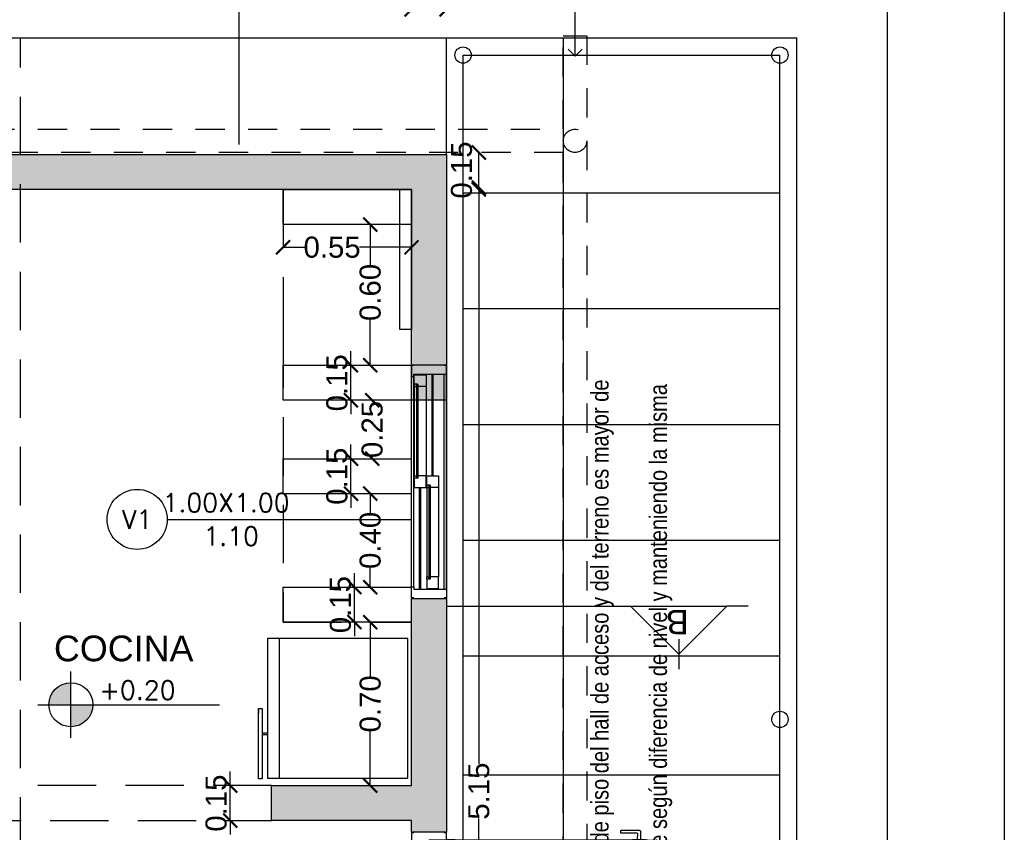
# Model space of a CAD drawing. Header units: millimetres. Extents: x 201 to 840, y 135 to 685.
# Tile 177 of 219: x 330.11 to 334.32, y 344.46 to 347.94. Entities that reach past the tile are written whole.
import ezdxf
from ezdxf.enums import TextEntityAlignment as Align

# ---------------------------------------------------------------- set-up
doc = ezdxf.new("R2010")
doc.units = ezdxf.units.MM
doc.linetypes.add('HIDDEN', pattern=[0.375, 0.25, -0.125])
doc.linetypes.add('HIDDEN2', pattern=[0.1875, 0.125, -0.0625])
for name, color, linetype in [('01', 1, 'Continuous'), ('02', 2, 'Continuous'), ('03', 3, 'Continuous'), ('ABERTURAS', 2, 'Continuous'), ('cota', 2, 'Continuous'), ('EQUIPAMIENTO', 2, 'Continuous'), ('EQUIPAMIENTO MOVIL', 1, 'Continuous'), ('L1', 2, 'Continuous'), ('LAMINA', 6, 'Continuous'), ('LINEA DE CORTE', 4, 'Continuous'), ('LLAMADAS', 1, 'Continuous'), ('LLENO MURO', 251, 'Continuous'), ('muro', 6, 'Continuous'), ('NIVELES', 1, 'Continuous'), ('piso', 1, 'Continuous'), ('pluvial', 30, 'Continuous'), ('PROYECCIONES', 2, 'Continuous'), ('TEXT', 4, 'Continuous')]:
    doc.layers.add(name, color=color, linetype=linetype)
doc.styles.add('ARIAL', font='arial.ttf', dxfattribs={"height": 0.06})
doc.styles.add('ROMANS', font='romans.shx')
doc.styles.get("Standard").update_dxf_attribs({"font": 'arial.ttf'})
doc.styles.add('STYLE1', font='ARIALUNI.TTF', dxfattribs={"height": 0.09})
doc.dimstyles.new('D3', dxfattribs={"dimscale": 0, "dimtxt": 0.09, "dimasz": 0.06, "dimexe": 0, "dimexo": 0.15, "dimgap": 0, "dimtad": 0, "dimzin": 0, "dimdsep": 46, "dimtxsty": 'STYLE1', "dimblk": 'ARCHTICK', "dimcen": 1, "dimse1": 1, "dimse2": 1, "dimclrd": 1, "dimclre": 1, "dimclrt": 3, "dimadec": 0, "dimazin": 0, "dimtfac": 1, "dimtmove": 2, "dimatfit": 1, "dimldrblk": 'OPEN90', "dimfxl": 1, "dimtolj": 1, "dimtzin": 0, "dimarcsym": 0})

# ---------------------------------------------------------------- blocks, each defined once
blk = doc.blocks.new('_ARCHTICK')
at = {"color": 0, "linetype": 'ByBlock', "const_width": 0.15}
blk.add_lwpolyline([(-0.5, -0.5), (0.5, 0.5)], dxfattribs=at)
blk = doc.blocks.new('*D43')
at = {"layer": 'cota', "color": 1, "lineweight": -2}
blk.add_line((332.0742, 347.2225), (332.0742, 347.3725), dxfattribs=at)
at = {"layer": 'DEFPOINTS', "color": 0}
for p in [(331.786, 347.3725), (332.0742, 347.3725), (331.786, 347.2225)]:
    blk.add_point(p, dxfattribs=at)
at = {"layer": 'cota', "color": 1, "lineweight": -2, "xscale": 0.06, "yscale": 0.06, "zscale": 0.06}
for p, rotation in [((332.0742, 347.3725), 90), ((332.0742, 347.2225), 270)]:
    blk.add_blockref('_ARCHTICK', p, dxfattribs=dict(at, rotation=rotation))
at = {"layer": 'cota', "color": 3, "insert": (332.0003, 347.2975), "char_height": 0.09, "attachment_point": 5, "rotation": 90, "style": 'STYLE1'}
blk.add_mtext('\\A1;0.15', dxfattribs=at)
blk = doc.blocks.new('_OPEN90')
at = {"color": 0, "linetype": 'ByBlock'}
for p, q in [((0, 0), (-1, 0)), ((-0.5, 0.5), (0, 0)), ((0, 0), (-0.5, -0.5))]:
    blk.add_line(p, q, dxfattribs=at)
blk = doc.blocks.new('*D44')
at = {"layer": 'cota', "color": 1, "lineweight": -2}
blk.add_line((331.786, 347.9851), (331.936, 347.9851), dxfattribs=at)
at = {"layer": 'DEFPOINTS', "color": 0}
for p in [(331.936, 347.9851), (331.786, 347.2225), (331.936, 347.2225)]:
    blk.add_point(p, dxfattribs=at)
at = {"layer": 'cota', "color": 1, "lineweight": -2, "xscale": 0.06, "yscale": 0.06, "zscale": 0.06, "rotation": 180}
blk.add_blockref('_ARCHTICK', (331.786, 347.9851), dxfattribs=at)
at = {"layer": 'cota', "color": 1, "lineweight": -2, "xscale": 0.06, "yscale": 0.06, "zscale": 0.06}
blk.add_blockref('_ARCHTICK', (331.936, 347.9851), dxfattribs=at)
at = {"layer": 'cota', "color": 3, "insert": (331.861, 348.0664), "char_height": 0.09, "attachment_point": 5, "style": 'STYLE1'}
blk.add_mtext('\\A1;0.15', dxfattribs=at)
blk = doc.blocks.new('*D45')
at = {"layer": 'cota', "color": 1, "lineweight": -2}
blk.add_line((331.786, 347.9851), (329.4891, 347.9851), dxfattribs=at)
at = {"layer": 'DEFPOINTS', "color": 0}
for p in [(329.4891, 347.9851), (329.4891, 347.2142), (331.786, 347.2142)]:
    blk.add_point(p, dxfattribs=at)
at = {"layer": 'cota', "color": 1, "lineweight": -2, "xscale": 0.06, "yscale": 0.06, "zscale": 0.06, "rotation": 180}
blk.add_blockref('_ARCHTICK', (329.4891, 347.9851), dxfattribs=at)
at = {"layer": 'cota', "color": 1, "lineweight": -2, "xscale": 0.06, "yscale": 0.06, "zscale": 0.06}
blk.add_blockref('_ARCHTICK', (331.786, 347.9851), dxfattribs=at)
at = {"layer": 'cota', "color": 3, "insert": (330.111, 348.0626), "char_height": 0.09, "attachment_point": 5, "style": 'STYLE1'}
blk.add_mtext('\\A1;2.30', dxfattribs=at)
blk = doc.blocks.new('*D51')
at = {"layer": 'cota', "color": 1, "lineweight": -2}
for p, q in [((327.086, 348.1776), (329.3921, 348.1776)), ((331.936, 348.1776), (329.6299, 348.1776))]:
    blk.add_line(p, q, dxfattribs=at)
at = {"layer": 'DEFPOINTS', "color": 0}
for p in [(331.936, 348.1776), (327.086, 347.3725), (331.936, 347.3725)]:
    blk.add_point(p, dxfattribs=at)
at = {"layer": 'cota', "color": 1, "lineweight": -2, "xscale": 0.06, "yscale": 0.06, "zscale": 0.06, "rotation": 180}
blk.add_blockref('_ARCHTICK', (327.086, 348.1776), dxfattribs=at)
at = {"layer": 'cota', "color": 1, "lineweight": -2, "xscale": 0.06, "yscale": 0.06, "zscale": 0.06}
blk.add_blockref('_ARCHTICK', (331.936, 348.1776), dxfattribs=at)
at = {"layer": 'cota', "color": 3, "insert": (329.511, 348.1776), "char_height": 0.09, "attachment_point": 5, "style": 'STYLE1'}
blk.add_mtext('\\A1;4.85', dxfattribs=at)
blk = doc.blocks.new('*D52')
at = {"layer": 'cota', "color": 1, "lineweight": -2}
for p, q in [((331.936, 348.1776), (332.0693, 348.1776)), ((332.436, 348.1776), (332.3027, 348.1776))]:
    blk.add_line(p, q, dxfattribs=at)
at = {"layer": 'DEFPOINTS', "color": 0}
for p in [(332.436, 348.1776), (331.936, 347.3725), (332.436, 347.3725)]:
    blk.add_point(p, dxfattribs=at)
at = {"layer": 'cota', "color": 1, "lineweight": -2, "xscale": 0.06, "yscale": 0.06, "zscale": 0.06, "rotation": 180}
blk.add_blockref('_ARCHTICK', (331.936, 348.1776), dxfattribs=at)
at = {"layer": 'cota', "color": 1, "lineweight": -2, "xscale": 0.06, "yscale": 0.06, "zscale": 0.06}
blk.add_blockref('_ARCHTICK', (332.436, 348.1776), dxfattribs=at)
at = {"layer": 'cota', "color": 3, "insert": (332.186, 348.1776), "char_height": 0.09, "attachment_point": 5, "style": 'STYLE1'}
blk.add_mtext('\\A1;0.50', dxfattribs=at)
blk = doc.blocks.new('*D53')
at = {"layer": 'cota', "color": 1, "lineweight": -2}
for p, q in [((331.6093, 347.0642), (331.6093, 346.89)), ((331.6093, 346.4615), (331.6093, 346.6565))]:
    blk.add_line(p, q, dxfattribs=at)
at = {"layer": 'DEFPOINTS', "color": 0}
for p in [(331.786, 347.0642), (331.6093, 346.4615), (331.786, 346.4615)]:
    blk.add_point(p, dxfattribs=at)
at = {"layer": 'cota', "color": 1, "lineweight": -2, "xscale": 0.06, "yscale": 0.06, "zscale": 0.06}
for p, rotation in [((331.6093, 347.0642), 90), ((331.6093, 346.4615), 270)]:
    blk.add_blockref('_ARCHTICK', p, dxfattribs=dict(at, rotation=rotation))
at = {"layer": 'cota', "color": 3, "insert": (331.6093, 346.7733), "char_height": 0.09, "attachment_point": 5, "rotation": 90, "style": 'STYLE1'}
blk.add_mtext('\\A1;0.60', dxfattribs=at)
blk = doc.blocks.new('*D54')
at = {"layer": 'cota', "color": 1, "lineweight": -2}
for p, q in [((332.0742, 347.2142), (332.0742, 344.7551)), ((332.0742, 342.0615), (332.0742, 344.5207))]:
    blk.add_line(p, q, dxfattribs=at)
at = {"layer": 'DEFPOINTS', "color": 0}
for p in [(331.786, 347.2142), (332.0742, 347.2142), (331.936, 342.0615)]:
    blk.add_point(p, dxfattribs=at)
at = {"layer": 'cota', "color": 1, "lineweight": -2, "xscale": 0.06, "yscale": 0.06, "zscale": 0.06}
for p, rotation in [((332.0742, 347.2142), 90), ((332.0742, 342.0615), 270)]:
    blk.add_blockref('_ARCHTICK', p, dxfattribs=dict(at, rotation=rotation))
at = {"layer": 'cota', "color": 3, "insert": (332.0742, 344.6379), "char_height": 0.09, "attachment_point": 5, "rotation": 90, "style": 'STYLE1'}
blk.add_mtext('\\A1;5.15', dxfattribs=at)
blk = doc.blocks.new('*D283')
at = {"layer": 'cota', "color": 1, "lineweight": -2}
for p, q in [((331.5418, 345.5115), (331.5418, 345.5715)), ((331.5418, 345.3615), (331.5418, 345.5115)), ((331.5418, 345.3615), (331.5418, 345.3015))]:
    blk.add_line(p, q, dxfattribs=at)
at = {"layer": 'DEFPOINTS', "color": 0}
for p in [(331.5418, 345.5115), (331.786, 345.5115), (331.786, 345.3615)]:
    blk.add_point(p, dxfattribs=at)
at = {"layer": 'cota', "color": 1, "lineweight": -2, "xscale": 0.06, "yscale": 0.06, "zscale": 0.06}
for p, rotation in [((331.5418, 345.5115), 270), ((331.5418, 345.3615), 90)]:
    blk.add_blockref('_ARCHTICK', p, dxfattribs=dict(at, rotation=rotation))
at = {"layer": 'cota', "color": 3, "insert": (331.4818, 345.4365), "char_height": 0.09, "attachment_point": 5, "rotation": 90, "style": 'STYLE1'}
blk.add_mtext('\\A1;0.15', dxfattribs=at)
blk = doc.blocks.new('*D284')
at = {"layer": 'cota', "color": 1, "lineweight": -2}
for p, q in [((331.5268, 346.0615), (331.5268, 346.1215)), ((331.5268, 345.9115), (331.5268, 346.0615)), ((331.5268, 345.9115), (331.5268, 345.8515))]:
    blk.add_line(p, q, dxfattribs=at)
at = {"layer": 'DEFPOINTS', "color": 0}
for p in [(331.5268, 346.0615), (331.786, 346.0615), (331.786, 345.9115)]:
    blk.add_point(p, dxfattribs=at)
at = {"layer": 'cota', "color": 1, "lineweight": -2, "xscale": 0.06, "yscale": 0.06, "zscale": 0.06}
for p, rotation in [((331.5268, 346.0615), 270), ((331.5268, 345.9115), 90)]:
    blk.add_blockref('_ARCHTICK', p, dxfattribs=dict(at, rotation=rotation))
at = {"layer": 'cota', "color": 3, "insert": (331.4668, 345.9865), "char_height": 0.09, "attachment_point": 5, "rotation": 90, "style": 'STYLE1'}
blk.add_mtext('\\A1;0.15', dxfattribs=at)
blk = doc.blocks.new('*D285')
at = {"layer": 'cota', "color": 1, "lineweight": -2}
for p, q in [((331.5268, 346.4615), (331.5268, 346.5215)), ((331.5268, 346.3115), (331.5268, 346.4615)), ((331.5268, 346.3115), (331.5268, 346.2515))]:
    blk.add_line(p, q, dxfattribs=at)
at = {"layer": 'DEFPOINTS', "color": 0}
for p in [(331.5268, 346.4615), (331.786, 346.4615), (331.786, 346.3115)]:
    blk.add_point(p, dxfattribs=at)
at = {"layer": 'cota', "color": 1, "lineweight": -2, "xscale": 0.06, "yscale": 0.06, "zscale": 0.06}
for p, rotation in [((331.5268, 346.4615), 270), ((331.5268, 346.3115), 90)]:
    blk.add_blockref('_ARCHTICK', p, dxfattribs=dict(at, rotation=rotation))
at = {"layer": 'cota', "color": 3, "insert": (331.4668, 346.3865), "char_height": 0.09, "attachment_point": 5, "rotation": 90, "style": 'STYLE1'}
blk.add_mtext('\\A1;0.15', dxfattribs=at)
blk = doc.blocks.new('*D286')
at = {"layer": 'cota', "color": 1, "lineweight": -2}
for p, q in [((331.6093, 345.3615), (331.6093, 345.1282)), ((331.6093, 344.6615), (331.6093, 344.8948))]:
    blk.add_line(p, q, dxfattribs=at)
at = {"layer": 'DEFPOINTS', "color": 0}
for p in [(331.786, 345.3615), (331.6093, 344.6615), (331.786, 344.6615)]:
    blk.add_point(p, dxfattribs=at)
at = {"layer": 'cota', "color": 1, "lineweight": -2, "xscale": 0.06, "yscale": 0.06, "zscale": 0.06}
for p, rotation in [((331.6093, 345.3615), 90), ((331.6093, 344.6615), 270)]:
    blk.add_blockref('_ARCHTICK', p, dxfattribs=dict(at, rotation=rotation))
at = {"layer": 'cota', "color": 3, "insert": (331.6093, 345.0115), "char_height": 0.09, "attachment_point": 5, "rotation": 90, "style": 'STYLE1'}
blk.add_mtext('\\A1;0.70', dxfattribs=at)
blk = doc.blocks.new('*D287')
at = {"layer": 'cota', "color": 1, "lineweight": -2}
for p, q in [((331.236, 346.9666), (331.3288, 346.9666)), ((331.786, 346.9666), (331.5629, 346.9666))]:
    blk.add_line(p, q, dxfattribs=at)
at = {"layer": 'DEFPOINTS', "color": 0}
for p in [(331.786, 346.9666), (331.236, 346.8384), (331.786, 346.8467)]:
    blk.add_point(p, dxfattribs=at)
at = {"layer": 'cota', "color": 1, "lineweight": -2, "xscale": 0.06, "yscale": 0.06, "zscale": 0.06, "rotation": 180}
blk.add_blockref('_ARCHTICK', (331.236, 346.9666), dxfattribs=at)
at = {"layer": 'cota', "color": 1, "lineweight": -2, "xscale": 0.06, "yscale": 0.06, "zscale": 0.06}
blk.add_blockref('_ARCHTICK', (331.786, 346.9666), dxfattribs=at)
at = {"layer": 'cota', "color": 3, "insert": (331.4459, 346.9666), "char_height": 0.09, "attachment_point": 5, "style": 'STYLE1'}
blk.add_mtext('\\A1;0.55', dxfattribs=at)
blk = doc.blocks.new('tgg')
at = {"layer": 'EQUIPAMIENTO', "color": 1}
for p, q in [((284.8023, 256.1586), (285.4023, 256.1586)), ((284.8023, 256.1586), (284.8023, 255.559)), ((285.4023, 256.1586), (285.4023, 255.559)), ((285.4023, 255.6086), (284.8023, 255.6086)), ((285.4023, 255.559), (284.8023, 255.559)), ((285.1022, 255.5192), (285.0825, 255.5192))]:
    blk.add_line(p, q, dxfattribs=at)
for points in [[(284.9891, 255.559), (284.9891, 255.5351)], [(284.9971, 255.559), (284.9971, 255.5351)], [(284.8017, 255.5351), (284.8017, 255.5192), (285.1022, 255.5192)], [(285.1022, 255.5351), (284.8017, 255.5351)], [(285.1022, 255.5192), (285.1022, 255.5351)]]:
    blk.add_lwpolyline(points, dxfattribs=at)
blk = doc.blocks.new('A$C7B807F26')
at = {"layer": 'ABERTURAS', "color": 1}
for p, q in [((0, 0.05), (0, 0.95)), ((0.01, 0.05), (0.01, 0.95)), ((0.088, 0.525), (0.088, 0.96)), ((0.093, 0.525), (0.093, 0.96)), ((0.14, 0.04), (0.14, 0.96)), ((0.15, 0.96), (0.15, 0.04)), ((0.15, 0.04), (0.15, 0.96)), ((0.012, 0.9071), (0.012, 0.5253)), ((0.062, 0.9074), (0.062, 0.525)), ((0.0345, 0.04), (0.0345, 0.475)), ((0.0395, 0.04), (0.0395, 0.475)), ((0.0655, 0.4747), (0.0655, 0.0929)), ((0.1155, 0.475), (0.1155, 0.0926))]:
    blk.add_line(p, q, dxfattribs=at)
at = {"layer": 'ABERTURAS'}
for points in [[(0.01, 0.9975), (0, 0.9975), (0, 0.95), (0.01, 0.95), (0.01, 0.96), (0.15, 0.96), (0.15, 0.9975), (0.14, 0.9975)], [(0.0405, 0.9574), (0.062, 0.9574), (0.062, 0.9074), (0.027, 0.9074), (0.027, 0.9174), (0.012, 0.9174), (0.012, 0.9574), (0.0335, 0.9574), (0.0335, 0.9574), (0.0405, 0.9574), (0.0405, 0.9574)], [(0.0405, 0.475), (0.062, 0.475), (0.062, 0.525), (0.027, 0.525), (0.027, 0.515), (0.012, 0.515), (0.012, 0.475), (0.0335, 0.475), (0.0335, 0.475), (0.0405, 0.475), (0.0405, 0.475)], [(0.094, 0.525), (0.1155, 0.525), (0.1155, 0.475), (0.0805, 0.475), (0.0805, 0.485), (0.0655, 0.485), (0.0655, 0.525), (0.087, 0.525), (0.087, 0.525), (0.094, 0.525), (0.094, 0.525)], [(0.094, 0.0426), (0.1155, 0.0426), (0.1155, 0.0926), (0.0805, 0.0926), (0.0805, 0.0826), (0.0655, 0.0826), (0.0655, 0.0426), (0.087, 0.0426), (0.087, 0.0426), (0.094, 0.0426), (0.094, 0.0426)], [(0.01, 0.0025), (0, 0.0025), (0, 0.05), (0.01, 0.05), (0.01, 0.04), (0.15, 0.04), (0.15, 0.0025), (0.14, 0.0025)]]:
    blk.add_lwpolyline(points, dxfattribs=at)
for points in [[(0.012, 0.9071), (0.022, 0.9071), (0.022, 0.9171), (0.012, 0.9171)], [(0.012, 0.5253), (0.022, 0.5253), (0.022, 0.5153), (0.012, 0.5153)], [(0.0655, 0.4747), (0.0755, 0.4747), (0.0755, 0.4847), (0.0655, 0.4847)], [(0.0655, 0.0929), (0.0755, 0.0929), (0.0755, 0.0829), (0.0655, 0.0829)]]:
    blk.add_lwpolyline(points, close=True, dxfattribs=at)
at = {"layer": 'ABERTURAS', "color": 1}
for points in [[(0.0265, 0.9174), (0.0265, 0.5153), (0.0225, 0.5153), (0.0225, 0.9174)], [(0.076, 0.0826), (0.076, 0.4847), (0.08, 0.4847), (0.08, 0.0826)]]:
    blk.add_lwpolyline(points, dxfattribs=at)
at = {"layer": 'muro', "ltscale": 0.01}
for p, q in [((0, 1), (0.15, 1)), ((0, 0), (0.15, 0))]:
    blk.add_line(p, q, dxfattribs=at)
blk = doc.blocks.new('*D288')
at = {"layer": 'cota', "color": 1, "lineweight": -2}
for p, q in [((331.6176, 346.3115), (331.6176, 346.3035)), ((331.6176, 346.0615), (331.6176, 346.0695))]:
    blk.add_line(p, q, dxfattribs=at)
at = {"layer": 'DEFPOINTS', "color": 0}
for p in [(331.6176, 346.3115), (331.6093, 346.0615), (331.6176, 346.0615)]:
    blk.add_point(p, dxfattribs=at)
at = {"layer": 'cota', "color": 1, "lineweight": -2, "xscale": 0.06, "yscale": 0.06, "zscale": 0.06}
for p, rotation in [((331.6176, 346.3115), 90), ((331.6176, 346.0615), 270)]:
    blk.add_blockref('_ARCHTICK', p, dxfattribs=dict(at, rotation=rotation))
at = {"layer": 'cota', "color": 3, "insert": (331.6176, 346.1865), "char_height": 0.09, "attachment_point": 5, "rotation": 90, "style": 'STYLE1'}
blk.add_mtext('\\A1;0.25', dxfattribs=at)
blk = doc.blocks.new('*D289')
at = {"layer": 'cota', "color": 1, "lineweight": -2}
for p, q in [((331.6093, 345.9115), (331.6093, 345.8282)), ((331.6093, 345.5115), (331.6093, 345.5948))]:
    blk.add_line(p, q, dxfattribs=at)
at = {"layer": 'DEFPOINTS', "color": 0}
for p in [(331.786, 345.9115), (331.6093, 345.5115), (331.786, 345.5115)]:
    blk.add_point(p, dxfattribs=at)
at = {"layer": 'cota', "color": 1, "lineweight": -2, "xscale": 0.06, "yscale": 0.06, "zscale": 0.06}
for p, rotation in [((331.6093, 345.9115), 90), ((331.6093, 345.5115), 270)]:
    blk.add_blockref('_ARCHTICK', p, dxfattribs=dict(at, rotation=rotation))
at = {"layer": 'cota', "color": 3, "insert": (331.6093, 345.7115), "char_height": 0.09, "attachment_point": 5, "rotation": 90, "style": 'STYLE1'}
blk.add_mtext('\\A1;0.40', dxfattribs=at)
blk = doc.blocks.new('*D293')
at = {"layer": 'cota', "color": 1, "lineweight": -2}
for p, q in [((331.0095, 344.6615), (331.0095, 344.7215)), ((331.0095, 344.5115), (331.0095, 344.6615)), ((331.0095, 344.5115), (331.0095, 344.4515))]:
    blk.add_line(p, q, dxfattribs=at)
at = {"layer": 'DEFPOINTS', "color": 0}
for p in [(331.0095, 344.6615), (331.186, 344.6615), (331.186, 344.5115)]:
    blk.add_point(p, dxfattribs=at)
at = {"layer": 'cota', "color": 1, "lineweight": -2, "xscale": 0.06, "yscale": 0.06, "zscale": 0.06}
for p, rotation in [((331.0095, 344.6615), 270), ((331.0095, 344.5115), 90)]:
    blk.add_blockref('_ARCHTICK', p, dxfattribs=dict(at, rotation=rotation))
at = {"layer": 'cota', "color": 3, "insert": (330.9495, 344.5865), "char_height": 0.09, "attachment_point": 5, "rotation": 90, "style": 'STYLE1'}
blk.add_mtext('\\A1;0.15', dxfattribs=at)
blk = doc.blocks.new('A$C3420644B')
at = {"layer": '01'}
for p, q in [((0.0375, 0.2814), (0.8625, 0.2814)), ((0.0475, 0.2114), (0.8525, 0.2114)), ((0.0475, 0.2064), (0.8525, 0.2064))]:
    blk.add_line(p, q, dxfattribs=at)
for points in [[(0.0775, 0.2609), (0.43, 0.2609), (0.43, 0.2569), (0.0775, 0.2569)], [(0.8225, 0.2609), (0.47, 0.2609), (0.47, 0.2569), (0.8225, 0.2569)]]:
    blk.add_lwpolyline(points, dxfattribs=at)
at = {"layer": '02'}
for p, q in [((0.435, 0.2714), (0.0878, 0.2714)), ((0.465, 0.2714), (0.8122, 0.2714)), ((0.425, 0.2214), (0.0875, 0.2214)), ((0.475, 0.2214), (0.8125, 0.2214))]:
    blk.add_line(p, q, dxfattribs=at)
at = {"layer": '03'}
for points in [[(0, 0.2814), (0, 0.2064), (0.0475, 0.2064), (0.0475, 0.2164), (0.0375, 0.2164), (0.0375, 0.2814), (0, 0.2814), (0, 0.2814)], [(0.0375, 0.2214), (0.0375, 0.2214), (0.0875, 0.2214), (0.0875, 0.2564), (0.0775, 0.2564), (0.0775, 0.2714), (0.0375, 0.2714), (0.0375, 0.2499), (0.0375, 0.2499), (0.0375, 0.2214), (0.0375, 0.2214)], [(0.475, 0.2214), (0.475, 0.2214), (0.425, 0.2214), (0.425, 0.2564), (0.435, 0.2564), (0.435, 0.2714), (0.475, 0.2714), (0.475, 0.2714), (0.475, 0.2714)], [(0.425, 0.2214), (0.425, 0.2214), (0.475, 0.2214), (0.475, 0.2564), (0.465, 0.2564), (0.465, 0.2714), (0.425, 0.2714), (0.425, 0.2714), (0.425, 0.2714)], [(0.425, 0.2564), (0.425, 0.2214), (0.425, 0.2214)], [(0.475, 0.2564), (0.475, 0.2214), (0.475, 0.2214)], [(0.8625, 0.2214), (0.8625, 0.2214), (0.8125, 0.2214), (0.8125, 0.2564), (0.8225, 0.2564), (0.8225, 0.2714), (0.8625, 0.2714), (0.8625, 0.2499), (0.8625, 0.2499), (0.8625, 0.2214), (0.8625, 0.2214)], [(0.9, 0.2814), (0.9, 0.2064), (0.8525, 0.2064), (0.8525, 0.2164), (0.8625, 0.2164), (0.8625, 0.2814), (0.9, 0.2814), (0.9, 0.2814)]]:
    blk.add_lwpolyline(points, dxfattribs=at)
for points in [[(0.0878, 0.2714), (0.0878, 0.2614), (0.0778, 0.2614), (0.0778, 0.2714)], [(0.4247, 0.2714), (0.4247, 0.2614), (0.4347, 0.2614), (0.4347, 0.2714)], [(0.4753, 0.2714), (0.4753, 0.2614), (0.4653, 0.2614), (0.4653, 0.2714)], [(0.8122, 0.2714), (0.8122, 0.2614), (0.8222, 0.2614), (0.8222, 0.2714)], [(0.8122, 0.2714), (0.8122, 0.2614), (0.8222, 0.2614), (0.8222, 0.2714)]]:
    blk.add_lwpolyline(points, close=True, dxfattribs=at)
at = {"layer": 'ABERTURAS', "linetype": 'HIDDEN2'}
for points in [[(0.0817, 0.2846), (0.0817, 0.3094, -0.414214), (0.0837, 0.3114), (0.152, 0.3114, 0.414214), (0.154, 0.3134), (0.154, 0.3221, 0.414214), (0.152, 0.3241), (0.0753, 0.3241, 0.414214), (0.069, 0.3178), (0.069, 0.2846)], [(0.0817, 0.2032), (0.0817, 0.1784, 0.414214), (0.0837, 0.1764), (0.152, 0.1764, -0.414214), (0.154, 0.1744), (0.154, 0.1658, -0.414214), (0.152, 0.1638), (0.0753, 0.1638, -0.414214), (0.069, 0.1701), (0.069, 0.2032)]]:
    blk.add_lwpolyline(points, format="xyb", dxfattribs=at)
for points in [[(0.1032, 0.2814), (0.1032, 0.2846), (0.0475, 0.2846), (0.0475, 0.2814)], [(0.1032, 0.2064), (0.1032, 0.2032), (0.0475, 0.2032), (0.0475, 0.2064)]]:
    blk.add_lwpolyline(points, dxfattribs=at)
blk = doc.blocks.new('puerta ventana')
at = {"layer": 'ABERTURAS', "ltscale": 0.01}
for points in [[(318.8755, 344.459), (318.8655, 344.459), (318.8655, 344.429), (318.8655, 344.419), (318.9155, 344.419), (318.9405, 344.419), (318.9405, 344.429), (319.0155, 344.429), (319.0155, 344.459), (319.0055, 344.459)], [(318.8755, 342.5895), (318.8655, 342.5895), (318.8655, 342.6195), (318.8655, 342.6295), (318.9155, 342.6295), (318.9405, 342.6295), (318.9405, 342.6195), (319.0155, 342.6195), (319.0155, 342.5895), (319.0055, 342.5895)]]:
    blk.add_lwpolyline(points, dxfattribs=at)
at = {"layer": 'ABERTURAS', "color": 250, "linetype": 'HIDDEN2'}
for centre, start, end in [((319.027, 344.4129), 269.2617, 1.1713), ((319.027, 342.6356), 358.8287, 90.7383)]:
    blk.add_arc(centre, 0.8887, start, end, dxfattribs=at)
at = {"layer": '01', "extrusion": (0, 0, -1), "zscale": -1, "rotation": 0.1104346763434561}
blk.add_blockref('A$C3420644B', (-319.915, 344.1458), dxfattribs=at)
at = {"layer": '01', "extrusion": (0, 0, -1), "xscale": -1, "zscale": -1, "rotation": 179.8895653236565}
blk.add_blockref('A$C3420644B', (-319.915, 342.9027), dxfattribs=at)

msp = doc.modelspace()

# ---------------------------------------------------------------- hatches: boundary and pattern name
at = {"layer": 'LLENO MURO'}
h = msp.add_hatch(color=256, dxfattribs=at)
h.paths.add_polyline_path([(328.6843, 347.3642), (328.636, 347.3642), (328.636, 347.2142), (328.6843, 347.2142)])
h.paths.add_polyline_path([(329.071, 342.0615), (327.236, 342.0615), (327.236, 342.5965), (327.086, 342.5965), (327.086, 338.8615), (328.136, 338.8615), (328.136, 339.0115), (327.236, 339.0115), (327.236, 341.9115), (329.071, 341.9115)])
h.paths.add_polyline_path([(330.986, 339.0115), (330.186, 339.0115), (330.186, 341.9115), (330.286, 341.9115), (330.286, 342.0615), (329.936, 342.0615), (329.936, 341.9115), (330.036, 341.9115), (330.036, 339.0115), (329.136, 339.0115), (329.136, 338.8615), (330.986, 338.8615)])
h.paths.add_polyline_path([(331.936, 345.4629), (331.786, 345.4629), (331.786, 344.6615), (331.186, 344.6615), (331.186, 344.5115), (331.786, 344.5115), (331.786, 344.4615), (331.936, 344.4615)])
h.paths.add_polyline_path([(331.936, 347.3642), (330.111, 347.3642), (330.111, 347.2142), (331.786, 347.2142), (331.786, 346.3115), (331.936, 346.3115)])
h.paths.add_polyline_path([(330.111, 347.3642), (328.6843, 347.3642), (328.6843, 347.2142), (329.3391, 347.2142), (329.3391, 347.166), (329.4891, 347.166), (329.4891, 347.2142), (330.111, 347.2142)])
h.paths.add_polyline_path([(329.4891, 346.401), (329.3391, 346.401), (329.3391, 346.0133), (329.3041, 346.0133), (329.3041, 345.8633), (329.3391, 345.8633), (329.3391, 344.6615), (327.236, 344.6615), (327.236, 344.964), (327.086, 344.964), (327.086, 344.4615), (327.236, 344.4615), (327.236, 344.5115), (329.4891, 344.5115)])
h.paths.add_polyline_path([(328.5391, 346.0115), (327.086, 346.0115), (327.086, 345.564), (327.236, 345.564), (327.236, 345.8615), (328.5391, 345.8615)])
h.paths.add_polyline_path([(327.236, 347.3642), (327.086, 347.3642), (327.086, 346.0115), (327.236, 346.0115)])
h.paths.add_polyline_path([(332.936, 342.0615), (331.936, 342.0615), (331.936, 342.5965), (331.786, 342.5965), (331.786, 342.0615), (331.151, 342.0615), (331.151, 341.9115), (332.786, 341.9115), (332.786, 339.0115), (331.986, 339.0115), (331.986, 338.8615), (332.936, 338.8615)])
h.paths.add_polyline_path([(326.8044, 341.7333), (326.8044, 341.3572), (326.9235, 341.3572), (326.9235, 341.7333)])
h.paths.add_polyline_path([(326.5728, 339.5488), (326.5728, 338.3709), (326.7068, 338.3709), (326.7068, 339.5488)])
h.paths.add_polyline_path([(332.122, 338.3606), (333.2999, 338.3606), (333.2999, 338.4945), (332.122, 338.4945)])
at = {"layer": 'NIVELES', "ltscale": 0.01}
h = msp.add_hatch(color=256, dxfattribs=at)
h.paths.add_polyline_path([(330.3271, 345.1018, 0.414214), (330.233, 345.0077), (330.3271, 345.0077)])
h.paths.add_polyline_path([(330.4212, 345.0077), (330.3271, 345.0077), (330.3271, 344.9136, 0.414214)])

# ---------------------------------------------------------------- linework, layer by layer
msp.add_line((331.936, 347.3642), (331.936, 347.8642))
msp.add_lwpolyline([(324.8477, 335.5296), (324.8477, 350.7771), (334.3243, 350.7771), (334.3243, 335.5296)], close=True)
at = {"layer": '02', "color": 1, "ltscale": 0.01}
for centre in [(332.0065, 347.7896), (333.3634, 347.7896), (333.3634, 344.945)]:
    msp.add_circle(centre, 0.035, dxfattribs=at)
at = {"layer": 'EQUIPAMIENTO', "linetype": 'HIDDEN'}
for p, q in [((331.236, 347.2142), (331.236, 346.6142)), ((331.236, 346.6142), (331.236, 345.3615)), ((331.236, 345.3615), (331.786, 345.3615))]:
    msp.add_line(p, q, dxfattribs=at)
at = {"layer": 'L1'}
msp.add_line((330.7397, 345.8014), (331.786, 345.8014), dxfattribs=at)
msp.add_circle((330.6111, 345.8014), 0.1286, dxfattribs=at)
at = {"layer": 'LAMINA'}
msp.add_lwpolyline([(333.8243, 336.0296), (333.8243, 350.0771), (325.3477, 350.0771), (325.3477, 336.0296)], close=True, dxfattribs=at)
at = {"layer": 'LINEA DE CORTE', "color": 1}
for p, q in [((333.228, 345.4301), (333.136, 345.4301)), ((332.9301, 345.2885), (332.9301, 345.1597))]:
    msp.add_line(p, q, dxfattribs=at)
at = {"layer": 'LINEA DE CORTE'}
for points in [[(331.0486, 347.4073), (331.0486, 348.6073), (331.2546, 348.4013), (331.0486, 348.1954)], [(331.936, 345.4301), (333.136, 345.4301), (332.9301, 345.2241), (332.7241, 345.4301)]]:
    msp.add_lwpolyline(points, dxfattribs=at)
at = {"layer": 'muro'}
for p, q in [((331.786, 344.6615), (331.786, 345.4629)), ((331.786, 345.4629), (331.936, 345.4629)), ((331.936, 345.4629), (331.936, 344.4615)), ((331.186, 344.5115), (331.186, 344.6615)), ((331.186, 344.6615), (331.786, 344.6615)), ((331.786, 344.5115), (331.186, 344.5115)), ((331.786, 344.4615), (331.786, 344.5115)), ((331.936, 344.4615), (331.786, 344.4615))]:
    msp.add_line(p, q, dxfattribs=at)
at = {"layer": 'muro', "color": 1, "linetype": 'HIDDEN'}
for p, q in [((331.186, 344.6615), (329.4891, 344.6615)), ((329.4891, 344.5115), (331.186, 344.5115))]:
    msp.add_line(p, q, dxfattribs=at)
at = {"layer": 'muro'}
msp.add_lwpolyline([(331.936, 347.3642), (331.936, 346.3115), (331.786, 346.3115), (331.786, 347.2142), (329.4891, 347.2142), (329.4891, 347.166), (329.3391, 347.166), (329.3391, 347.2142), (328.636, 347.2142), (328.636, 347.3642), (331.936, 347.3642)], dxfattribs=at)
at = {"layer": 'muro', "color": 3}
for points in [[(331.786, 347.0642), (331.236, 347.0642), (331.236, 347.2142), (331.786, 347.2142)], [(331.786, 347.2142), (331.786, 346.6142), (331.736, 346.6142), (331.736, 347.2142)], [(331.786, 346.3115), (331.236, 346.3115), (331.236, 346.4615), (331.786, 346.4615)], [(331.786, 345.9115), (331.236, 345.9115), (331.236, 346.0615), (331.786, 346.0615)], [(331.786, 345.3615), (331.236, 345.3615), (331.236, 345.5115), (331.786, 345.5115)]]:
    msp.add_lwpolyline(points, dxfattribs=at)
at = {"layer": 'NIVELES', "color": 1}
msp.add_line((330.3273, 344.866), (330.3273, 345.1495), dxfattribs=at)
at = {"layer": 'NIVELES', "color": 3}
msp.add_line((330.1855, 345.0077), (330.9636, 345.0077), dxfattribs=at)
msp.add_circle((330.3273, 345.0077), 0.0941, dxfattribs=at)
at = {"layer": 'piso'}
for p, q in [((327.0195, 347.8642), (332.436, 347.8642)), ((332.436, 347.8642), (332.436, 342.0615))]:
    msp.add_line(p, q, dxfattribs=at)
at = {"layer": 'piso', "color": 1}
for p, q in [((332.436, 347.8642), (333.4373, 347.8642)), ((333.436, 342.0615), (333.436, 347.8642))]:
    msp.add_line(p, q, dxfattribs=at)
at = {"layer": 'pluvial', "linetype": 'HIDDEN2'}
msp.add_lwpolyline([(326.586, 347.4725), (332.436, 347.4725), (332.436, 347.8725), (332.536, 347.8725), (332.536, 342.0698), (332.436, 342.0698), (332.436, 347.3725), (326.586, 347.3725), (326.586, 338.3698), (326.486, 338.3698), (326.486, 347.8725), (326.586, 347.8725), (326.586, 347.4725)], dxfattribs=at)
at = {"layer": 'pluvial', "linetype": 'HIDDEN'}
msp.add_circle((332.486, 347.4225), 0.05, dxfattribs=at)
at = {"layer": 'PROYECCIONES', "color": 1}
for p, q in [((332.0065, 347.7896), (333.3634, 347.7896)), ((332.0065, 342.1004), (332.0065, 347.7896)), ((333.3634, 342.1004), (333.3634, 347.7896)), ((332.0065, 347.2), (333.3634, 347.2)), ((332.0065, 346.7042), (333.3634, 346.7042)), ((332.0065, 346.2083), (333.3634, 346.2083)), ((332.0065, 345.7125), (333.3634, 345.7125)), ((332.0065, 345.2167), (333.3634, 345.2167)), ((332.0065, 344.7083), (333.3634, 344.7083))]:
    msp.add_line(p, q, dxfattribs=at)
at = {"layer": 'PROYECCIONES', "linetype": 'HIDDEN'}
msp.add_lwpolyline([(326.586, 338.3615), (326.586, 347.8642), (332.436, 347.8642), (332.436, 342.0615), (333.436, 342.0615), (333.436, 338.3615)], close=True, dxfattribs=at)
msp.add_lwpolyline([(330.111, 338.3615), (330.111, 347.8642)], dxfattribs=at)

# ---------------------------------------------------------------- block references
at = {"layer": 'ABERTURAS'}
msp.add_blockref('A$C7B807F26', (331.786, 345.4629), dxfattribs=at)
at = {"layer": 'EQUIPAMIENTO MOVIL', "xscale": -1, "rotation": 270}
msp.add_blockref('tgg', (75.6109, 59.8891), dxfattribs=at)
at = {"layer": 'piso'}
msp.add_blockref('puerta ventana', (12.9205, 0), dxfattribs=at)

# ---------------------------------------------------------------- texts
at = {"layer": 'L1', "style": 'ROMANS'}
msp.add_attdef('1.00X1.00', (330.7197, 345.8332), '0.80', height=0.07938, dxfattribs=at)
msp.add_attdef('V1', text='p1', height=0.07938, dxfattribs=at).set_placement((330.6108, 345.8014), align=Align.MIDDLE)
msp.add_attdef('1.10', text='2.10', height=0.07938, dxfattribs=at).set_placement((330.8943, 345.7697), align=Align.TOP_LEFT)
at = {"layer": 'LINEA DE CORTE', "style": 'ARIAL'}
msp.add_attdef('B', (332.973, 345.4141), 'LETRA...', height=0.105, rotation=180, dxfattribs=at)
at = {"layer": 'LLAMADAS', "color": 2, "insert": (332.5548, 343.0906), "char_height": 0.075, "attachment_point": 1, "rotation": 90}
msp.add_mtext_dynamic_manual_height_columns('{\\fTechnic|b0|i0|c2|p2;Cuando la diferencia entre el nivel de piso del hall de acceso y del terreno es mayor de 0.20 se colocarán escalones.\\PEl número de escalones es variable según diferencia de nivel y manteniendo la misma altura para las contrahuellas.}', width=3.311357, gutter_width=12.5, heights=[0], dxfattribs=at)
at = {"layer": 'NIVELES', "color": 2, "style": 'ROMANS'}
msp.add_attdef('+0.20', (330.449, 345.0308), '_0.00', height=0.07938, dxfattribs=at)
at = {"layer": 'TEXT', "style": 'ARIAL'}
msp.add_text('COCINA', height=0.11, dxfattribs=at).set_placement((330.2548, 345.1939))

# ---------------------------------------------------------------- dimensions: what is measured, and where the dimension line sits
at = {"layer": 'cota'}
for base, p1, p2, angle, picture, middle in [((331.936, 348.1776), (327.086, 347.3725), (331.936, 347.3725), 180, '*D51', (329.511, 348.1776)), ((332.436, 348.1776), (331.936, 347.3725), (332.436, 347.3725), 180, '*D52', (332.186, 348.1776)), ((332.0742, 347.2142), (331.936, 342.0615), (331.786, 347.2142), 90, '*D54', (332.0742, 344.6379)), ((331.5268, 346.4615), (331.786, 346.3115), (331.786, 346.4615), 90, '*D285', (331.4668, 346.3865)), ((331.6176, 346.0615), (331.6176, 346.3115), (331.6093, 346.0615), 90, '*D288', (331.6176, 346.1865)), ((331.5268, 346.0615), (331.786, 345.9115), (331.786, 346.0615), 90, '*D284', (331.4668, 345.9865)), ((331.6093, 345.5115), (331.786, 345.9115), (331.786, 345.5115), 90, '*D289', (331.6093, 345.7115)), ((331.5418, 345.5115), (331.786, 345.3615), (331.786, 345.5115), 90, '*D283', (331.4818, 345.4365)), ((331.6093, 344.6615), (331.786, 345.3615), (331.786, 344.6615), 90, '*D286', (331.6093, 345.0115)), ((331.0095, 344.6615), (331.186, 344.5115), (331.186, 344.6615), 90, '*D293', (330.9495, 344.5865))]:
    dim = msp.add_linear_dim(base=base, p1=p1, p2=p2, angle=angle, dimstyle='D3', override={"dimscale": 1}, dxfattribs=at)
    dim.commit()
    dim.dimension.update_dxf_attribs({"geometry": picture, "text_midpoint": middle})
for base, p1, p2, angle, picture, middle, dimtype in [((329.4891, 347.9851), (331.786, 347.2142), (329.4891, 347.2142), 180, '*D45', (330.111, 348.0626), 160), ((331.936, 347.9851), (331.786, 347.2225), (331.936, 347.2225), 360, '*D44', (331.861, 348.0664), 161), ((332.0742, 347.3725), (331.786, 347.2225), (331.786, 347.3725), 90, '*D43', (332.0003, 347.2975), 160), ((331.6093, 346.4615), (331.786, 347.0642), (331.786, 346.4615), 90, '*D53', (331.6093, 346.7733), 160)]:
    dim = msp.add_linear_dim(base=base, p1=p1, p2=p2, angle=angle, dimstyle='D3', override={"dimscale": 1}, dxfattribs=at)
    dim.commit()
    dim.dimension.update_dxf_attribs({"geometry": picture, "text_midpoint": middle, "dimtype": dimtype})
dim = msp.add_linear_dim(base=(331.786, 346.9666), p1=(331.236, 346.8384), p2=(331.786, 346.8467), dimstyle='D3', override={"dimscale": 1}, dxfattribs=at)
dim.commit()
dim.dimension.update_dxf_attribs({"geometry": '*D287', "text_midpoint": (331.4459, 346.9666), "dimtype": 160})

# ---------------------------------------------------------------- leaders
at = {"layer": 'LLAMADAS', "ltscale": 0.01}
msp.add_leader([(332.4862, 347.7844), (332.4862, 348.0397), (332.4862, 348.0968)], dimstyle='D3', override={"dimscale": 1, "dimclrd": 256}, dxfattribs=at)

doc.saveas('drawing.dxf')
